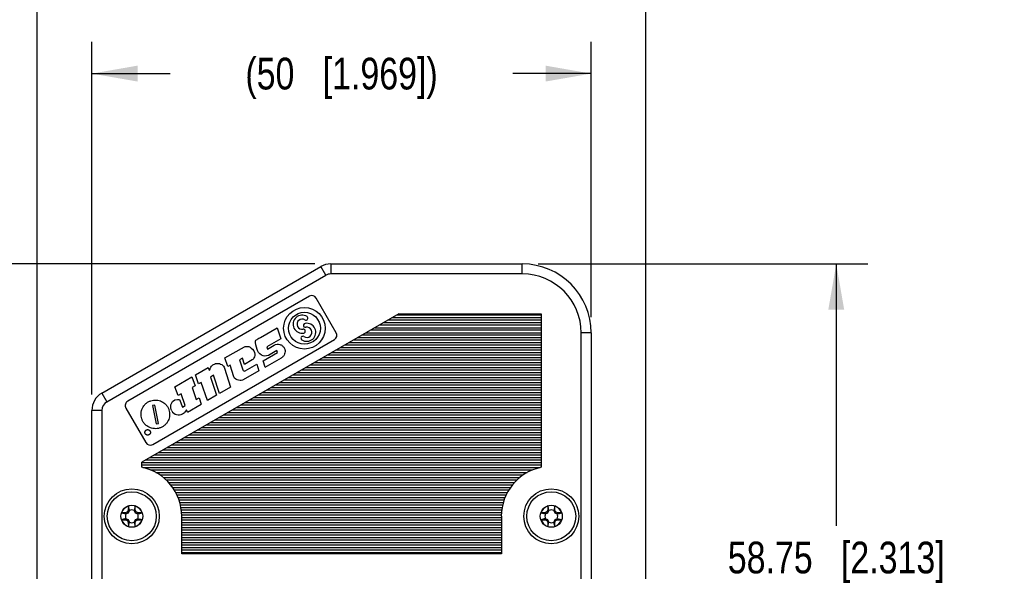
# Model space of a CAD drawing. Header units: inches. Extents: x 0 to 22, y 0 to 17.
# Tile 6 of 33: x 2.8 to 6.7, y 11.7 to 13.9. Entities that reach past the tile are written whole.
import ezdxf

# ---------------------------------------------------------------- set-up
doc = ezdxf.new("R2010")
doc.units = ezdxf.units.IN
doc.header["$LTSCALE"] = 1.21
doc.header["$MEASUREMENT"] = 0
doc.layers.get('0').update_dxf_attribs({"linetype": 'CONTINUOUS'})
doc.layers.add('DIMENSIONS', color=7, linetype='CONTINUOUS')
doc.styles.get("Standard").update_dxf_attribs({"font": 'txt', "width": 0.8})
doc.dimstyles.new('DIMSTYLE_1', dxfattribs={"dimtxt": 0.125, "dimasz": 0.18, "dimexe": 0.125, "dimexo": 0.0625, "dimgap": 0.0625, "dimtad": 0, "dimtih": 1, "dimtoh": 1, "dimdsep": 46, "dimtxsty": 'STANDARD', "dimblk": '_FILLED', "dimblk1": '_FILLED', "dimblk2": '_FILLED', "dimcen": 0.09, "dimadec": 0, "dimazin": 0, "dimtp": 0.001, "dimtm": 0.001, "dimtfac": 1, "dimtofl": 0, "dimtmove": 0, "dimatfit": 3, "dimldrblk": '_FILLED', "dimfxl": 1, "dimtolj": 1, "dimarcsym": 0})

# ---------------------------------------------------------------- blocks, each defined once
blk = doc.blocks.new('_FILLED')
at = {"color": 0, "linetype": 'BYBLOCK'}
blk.add_solid([(0, 0), (-1, 0.174), (-1, -0.174)], dxfattribs=at)
blk = doc.blocks.new('*D6')
at = {"layer": 'DIMENSIONS', "color": 2, "linetype": 'CONTINUOUS'}
for p, q in [((3.9551, 12.9096), (1.2352, 12.9096)), ((1.3602, 12.9096), (1.3602, 12.0503)), ((1.3602, 10.9411), (1.3602, 11.8003)), ((3.0134, 10.9411), (1.2352, 10.9411))]:
    blk.add_line(p, q, dxfattribs=at)
at = {"layer": 'DIMENSIONS', "color": 2, "linetype": 'CONTINUOUS', "xscale": 0.18, "yscale": 0.18, "zscale": 0.18}
for p, rotation in [((1.3602, 12.9096), 90), ((1.3602, 10.9411), 270)]:
    blk.add_blockref('_FILLED', p, dxfattribs=dict(at, rotation=rotation))
at = {"layer": 'DIMENSIONS', "color": 2, "linetype": 'CONTINUOUS', "insert": (1.3602, 11.9878), "char_height": 0.125, "width": 1.225, "attachment_point": 2, "line_spacing_factor": 0.9}
blk.add_mtext('(50{\\Ftxt.shx;\\W1.000000;\\H0.125000; }[1.969])', dxfattribs=at)
blk = doc.blocks.new('*D8')
at = {"layer": 'DIMENSIONS', "color": 2, "linetype": 'CONTINUOUS'}
for p, q in [((4.8353, 12.9096), (6.1352, 12.9096)), ((6.0102, 12.9096), (6.0102, 11.8781)), ((6.0102, 10.5966), (6.0102, 11.6281)), ((4.5729, 10.5966), (6.1352, 10.5966))]:
    blk.add_line(p, q, dxfattribs=at)
at = {"layer": 'DIMENSIONS', "color": 2, "linetype": 'CONTINUOUS', "xscale": 0.18, "yscale": 0.18, "zscale": 0.18}
for p, rotation in [((6.0102, 12.9096), 90), ((6.0102, 10.5966), 270)]:
    blk.add_blockref('_FILLED', p, dxfattribs=dict(at, rotation=rotation))
at = {"layer": 'DIMENSIONS', "color": 2, "linetype": 'CONTINUOUS', "insert": (6.0102, 11.8156), "char_height": 0.125, "width": 1.325, "attachment_point": 2, "line_spacing_factor": 0.9}
blk.add_mtext('58.75{\\Ftxt.shx;\\W1.000000;\\H0.125000; }[2.313]', dxfattribs=at)
blk = doc.blocks.new('*D9')
at = {"layer": 'DIMENSIONS', "color": 2, "linetype": 'CONTINUOUS'}
for p, q in [((2.8602, 11.2595), (2.8602, 14.5346)), ((5.2602, 11.2595), (5.2602, 14.5346)), ((2.8602, 14.4096), (3.3352, 14.4096)), ((5.2602, 14.4096), (4.7852, 14.4096))]:
    blk.add_line(p, q, dxfattribs=at)
at = {"layer": 'DIMENSIONS', "color": 2, "linetype": 'CONTINUOUS', "xscale": 0.18, "yscale": 0.18, "zscale": 0.18, "rotation": 180}
blk.add_blockref('_FILLED', (2.8602, 14.4096), dxfattribs=at)
at = {"layer": 'DIMENSIONS', "color": 2, "linetype": 'CONTINUOUS', "xscale": 0.18, "yscale": 0.18, "zscale": 0.18}
blk.add_blockref('_FILLED', (5.2602, 14.4096), dxfattribs=at)
at = {"layer": 'DIMENSIONS', "color": 2, "linetype": 'CONTINUOUS', "insert": (4.0602, 14.4721), "char_height": 0.125, "width": 1.325, "attachment_point": 2, "line_spacing_factor": 0.9}
blk.add_mtext('60.96{\\Ftxt.shx;\\W1.000000;\\H0.125000; }[2.400]', dxfattribs=at)
blk = doc.blocks.new('*D10')
at = {"layer": 'DIMENSIONS', "color": 2, "linetype": 'CONTINUOUS'}
for p, q in [((3.0759, 12.3951), (3.0759, 13.7846)), ((5.0444, 12.7004), (5.0444, 13.7846)), ((3.0759, 13.6596), (3.3852, 13.6596)), ((5.0444, 13.6596), (4.7352, 13.6596))]:
    blk.add_line(p, q, dxfattribs=at)
at = {"layer": 'DIMENSIONS', "color": 2, "linetype": 'CONTINUOUS', "xscale": 0.18, "yscale": 0.18, "zscale": 0.18, "rotation": 180}
blk.add_blockref('_FILLED', (3.0759, 13.6596), dxfattribs=at)
at = {"layer": 'DIMENSIONS', "color": 2, "linetype": 'CONTINUOUS', "xscale": 0.18, "yscale": 0.18, "zscale": 0.18}
blk.add_blockref('_FILLED', (5.0444, 13.6596), dxfattribs=at)
at = {"layer": 'DIMENSIONS', "color": 2, "linetype": 'CONTINUOUS', "insert": (4.0602, 13.7221), "char_height": 0.125, "width": 1.225, "attachment_point": 2, "line_spacing_factor": 0.9}
blk.add_mtext('(50{\\Ftxt.shx;\\W1.000000;\\H0.125000; }[1.969])', dxfattribs=at)

msp = doc.modelspace()

# ---------------------------------------------------------------- linework, layer by layer
at = {"color": 7, "linetype": 'CONTINUOUS'}
for p, q in [((3.1153, 12.4008), (3.9782, 12.899)), ((3.9979, 12.8649), (3.9782, 12.899)), ((4.0176, 12.9096), (4.0176, 12.8702)), ((4.0176, 12.9096), (4.7728, 12.9096)), ((4.7728, 12.8702), (4.7728, 12.9096)), ((3.135, 12.3667), (3.9979, 12.8649)), ((4.7728, 12.8702), (4.0176, 12.8702)), ((3.9336, 12.7823), (3.2176, 12.369)), ((4.0392, 12.6388), (3.9605, 12.7751)), ((4.2855, 12.7127), (3.2728, 12.1281)), ((4.2599, 12.698), (4.8476, 12.698)), ((4.8476, 12.7078), (4.2769, 12.7078)), ((4.2855, 12.7127), (4.8476, 12.7127)), ((4.8476, 12.7127), (4.8476, 12.1084)), ((3.7405, 12.6203), (3.8063, 12.6583)), ((3.8063, 12.6583), (3.8206, 12.6149)), ((4.1917, 12.6586), (4.8476, 12.6586)), ((4.8476, 12.6684), (4.2087, 12.6684)), ((4.2258, 12.6783), (4.8476, 12.6783)), ((4.8476, 12.6881), (4.2428, 12.6881)), ((3.8206, 12.6149), (3.7656, 12.5829)), ((4.1236, 12.6193), (4.8476, 12.6193)), ((4.8476, 12.629), (4.1405, 12.629)), ((4.1577, 12.6389), (4.8476, 12.6389)), ((4.8476, 12.6487), (4.1746, 12.6487)), ((5.0444, 12.6379), (5.005, 12.6379)), ((5.005, 10.9805), (5.005, 12.6379)), ((5.0444, 12.6379), (5.0444, 10.9411)), ((3.316, 12.1985), (4.032, 12.6119)), ((3.6006, 12.5395), (3.6772, 12.5837)), ((3.7656, 12.5829), (3.7685, 12.5742)), ((3.7685, 12.5742), (3.7951, 12.5895)), ((4.0554, 12.5799), (4.8476, 12.5799)), ((4.8476, 12.5897), (4.0723, 12.5897)), ((4.0895, 12.5996), (4.8476, 12.5996)), ((4.8476, 12.6094), (4.1064, 12.6094)), ((3.6117, 12.5053), (3.6006, 12.5395)), ((3.6692, 12.538), (3.6585, 12.5318)), ((3.677, 12.5136), (3.6692, 12.538)), ((3.7515, 12.5283), (3.8077, 12.5607)), ((3.7597, 12.5031), (3.8236, 12.54)), ((3.8056, 12.568), (3.7791, 12.5526)), ((3.8077, 12.5607), (3.8056, 12.568)), ((3.9872, 12.5405), (4.8476, 12.5405)), ((4.8476, 12.5503), (4.0041, 12.5503)), ((4.0213, 12.5602), (4.8476, 12.5602)), ((4.8476, 12.57), (4.0382, 12.57)), ((3.4847, 12.4726), (3.5344, 12.5013)), ((3.5344, 12.5013), (3.5386, 12.4906)), ((3.5992, 12.4988), (3.6228, 12.4241)), ((3.6213, 12.5105), (3.6117, 12.5053)), ((3.6352, 12.4655), (3.6213, 12.5105)), ((3.6585, 12.5318), (3.6712, 12.4922)), ((3.7085, 12.5319), (3.677, 12.5136)), ((3.6805, 12.4879), (3.7265, 12.5145)), ((3.7265, 12.5145), (3.7348, 12.4888)), ((3.7597, 12.5031), (3.7515, 12.5283)), ((3.919, 12.5012), (4.8476, 12.5012)), ((4.8476, 12.5109), (3.9359, 12.5109)), ((3.9531, 12.5208), (4.8476, 12.5208)), ((4.8476, 12.5306), (3.97, 12.5306)), ((3.4025, 12.4261), (3.4704, 12.4653)), ((3.4704, 12.4653), (3.4831, 12.4298)), ((3.4967, 12.437), (3.4847, 12.4726)), ((3.5386, 12.4906), (3.5412, 12.492)), ((3.5555, 12.4709), (3.5437, 12.4641)), ((3.5437, 12.4641), (3.5674, 12.3921)), ((3.5796, 12.3991), (3.5555, 12.4709)), ((3.7348, 12.4888), (3.672, 12.4525)), ((3.8508, 12.4618), (4.8476, 12.4618)), ((4.8476, 12.4716), (3.8677, 12.4716)), ((3.8849, 12.4815), (4.8476, 12.4815)), ((4.8476, 12.4912), (3.9018, 12.4912)), ((3.4157, 12.3907), (3.4025, 12.4261)), ((3.4831, 12.4298), (3.4708, 12.4227)), ((3.4708, 12.4227), (3.4872, 12.3751)), ((3.5069, 12.4429), (3.4967, 12.437)), ((3.5316, 12.3714), (3.5069, 12.4429)), ((3.6228, 12.4241), (3.5796, 12.3991)), ((3.7826, 12.4224), (4.8476, 12.4224)), ((4.8476, 12.4322), (3.7995, 12.4322)), ((3.8167, 12.4421), (4.8476, 12.4421)), ((4.8476, 12.4519), (3.8336, 12.4519)), ((3.1153, 12.4008), (3.135, 12.3667)), ((3.428, 12.3978), (3.4157, 12.3907)), ((3.4436, 12.352), (3.428, 12.3978)), ((3.4872, 12.3751), (3.4985, 12.3816)), ((3.4985, 12.3816), (3.507, 12.3572)), ((3.5674, 12.3921), (3.5316, 12.3714)), ((3.7144, 12.383), (4.8476, 12.383)), ((4.8476, 12.3928), (3.7313, 12.3928)), ((3.7485, 12.4027), (4.8476, 12.4027)), ((4.8476, 12.4125), (3.7654, 12.4125)), ((3.324, 12.3535), (3.3147, 12.3517)), ((3.3147, 12.3517), (3.3301, 12.2797)), ((3.3392, 12.2816), (3.324, 12.3535)), ((3.4215, 12.3758), (3.4326, 12.3456)), ((3.4326, 12.3456), (3.4436, 12.352)), ((3.4525, 12.3258), (3.507, 12.3572)), ((3.6462, 12.3437), (4.8476, 12.3437)), ((4.8476, 12.3535), (3.6632, 12.3535)), ((3.6803, 12.3634), (4.8476, 12.3634)), ((4.8476, 12.3731), (3.6973, 12.3731)), ((3.0759, 10.9411), (3.0759, 12.3326)), ((3.1153, 12.3326), (3.0759, 12.3326)), ((3.1153, 12.3326), (3.1153, 10.9805)), ((3.2104, 12.3421), (3.2891, 12.2057)), ((3.4496, 12.3343), (3.4413, 12.3246)), ((3.4525, 12.3258), (3.4496, 12.3343)), ((3.578, 12.3043), (4.8476, 12.3043)), ((4.8476, 12.3141), (3.595, 12.3141)), ((3.6121, 12.324), (4.8476, 12.324)), ((4.8476, 12.3338), (3.6291, 12.3338)), ((3.3301, 12.2797), (3.3392, 12.2816)), ((3.5098, 12.2649), (4.8476, 12.2649)), ((4.8476, 12.2747), (3.5268, 12.2747)), ((3.5439, 12.2846), (4.8476, 12.2846)), ((4.8476, 12.2944), (3.5609, 12.2944)), ((4.8476, 12.2353), (3.4586, 12.2353)), ((3.4757, 12.2452), (4.8476, 12.2452)), ((4.8476, 12.255), (3.4927, 12.255)), ((4.8476, 12.196), (3.3904, 12.196)), ((3.4076, 12.2059), (4.8476, 12.2059)), ((4.8476, 12.2157), (3.4245, 12.2157)), ((3.4416, 12.2256), (4.8476, 12.2256)), ((4.8476, 12.1566), (3.3222, 12.1566)), ((3.3394, 12.1665), (4.8476, 12.1665)), ((4.8476, 12.1763), (3.3563, 12.1763)), ((3.3735, 12.1862), (4.8476, 12.1862)), ((3.2728, 12.1084), (3.2728, 12.1281)), ((3.2728, 12.1271), (4.8476, 12.1271)), ((4.8476, 12.1172), (3.2728, 12.1172)), ((4.8476, 12.1369), (3.2881, 12.1369)), ((3.3053, 12.1468), (4.8476, 12.1468)), ((3.277, 12.1075), (4.8433, 12.1075)), ((4.8121, 12.0975), (3.3083, 12.0975)), ((3.3286, 12.0878), (4.7917, 12.0878)), ((4.7756, 12.0779), (3.3447, 12.0779)), ((3.3578, 12.0681), (4.7626, 12.0681)), ((4.7513, 12.0582), (3.369, 12.0582)), ((3.3786, 12.0484), (4.7417, 12.0484)), ((4.7332, 12.0385), (3.3871, 12.0385)), ((3.3944, 12.0287), (4.7259, 12.0287)), ((4.7194, 12.0188), (3.401, 12.0188)), ((3.4066, 12.009), (4.7137, 12.009)), ((4.7087, 11.9991), (3.4116, 11.9991)), ((3.2199, 11.956), (3.2196, 11.94)), ((3.2469, 11.956), (3.2429, 11.9391)), ((3.2471, 11.94), (3.2469, 11.956)), ((3.4159, 11.9893), (4.7045, 11.9893)), ((4.7008, 11.9794), (3.4196, 11.9794)), ((3.4226, 11.9697), (4.6977, 11.9697)), ((4.6951, 11.9598), (3.4252, 11.9598)), ((4.8735, 11.956), (4.8732, 11.94)), ((4.9004, 11.956), (4.8964, 11.9391)), ((4.9007, 11.94), (4.9004, 11.956)), ((3.2089, 11.9292), (3.1928, 11.929)), ((3.1928, 11.929), (3.2098, 11.925)), ((3.2163, 11.9326), (3.2089, 11.9292)), ((3.2098, 11.925), (3.2089, 11.9292)), ((3.2098, 11.925), (3.2101, 11.9251)), ((3.2101, 11.9251), (3.2199, 11.929)), ((3.2196, 11.94), (3.2163, 11.9326)), ((3.2199, 11.929), (3.2163, 11.9326)), ((3.2239, 11.9391), (3.2196, 11.94)), ((3.2199, 11.929), (3.2238, 11.9388)), ((3.2238, 11.9388), (3.2239, 11.9391)), ((3.2429, 11.9391), (3.2471, 11.94)), ((3.2429, 11.9391), (3.243, 11.9388)), ((3.243, 11.9388), (3.2469, 11.929)), ((3.2469, 11.929), (3.2505, 11.9326)), ((3.2469, 11.929), (3.2567, 11.9251)), ((3.2505, 11.9326), (3.2471, 11.94)), ((3.2579, 11.9292), (3.2505, 11.9326)), ((3.2567, 11.9251), (3.257, 11.925)), ((3.257, 11.925), (3.2579, 11.9292)), ((3.2739, 11.929), (3.2579, 11.9292)), ((3.4272, 11.95), (4.6931, 11.95)), ((4.6916, 11.9401), (3.4287, 11.9401)), ((3.4297, 11.9303), (4.6906, 11.9303)), ((4.6901, 11.9204), (3.4302, 11.9204)), ((3.4302, 11.7679), (3.4302, 11.9155)), ((4.6901, 11.9155), (4.6901, 11.7679)), ((4.8624, 11.9292), (4.8464, 11.929)), ((4.8464, 11.929), (4.8633, 11.925)), ((4.8699, 11.9326), (4.8624, 11.9292)), ((4.8633, 11.925), (4.8624, 11.9292)), ((4.8633, 11.925), (4.8637, 11.9251)), ((4.8637, 11.9251), (4.8734, 11.929)), ((4.8732, 11.94), (4.8699, 11.9326)), ((4.8734, 11.929), (4.8699, 11.9326)), ((4.8774, 11.9391), (4.8732, 11.94)), ((4.8734, 11.929), (4.8774, 11.9388)), ((4.8774, 11.9388), (4.8774, 11.9391)), ((4.8964, 11.9391), (4.9007, 11.94)), ((4.8964, 11.9391), (4.8965, 11.9388)), ((4.8965, 11.9388), (4.9004, 11.929)), ((4.9004, 11.929), (4.904, 11.9326)), ((4.9004, 11.929), (4.9102, 11.9251)), ((4.904, 11.9326), (4.9007, 11.94)), ((4.9115, 11.9292), (4.904, 11.9326)), ((4.9102, 11.9251), (4.9105, 11.925)), ((4.9105, 11.925), (4.9115, 11.9292)), ((4.9275, 11.929), (4.9115, 11.9292)), ((3.1928, 11.902), (3.2089, 11.9017)), ((3.2098, 11.906), (3.2089, 11.9017)), ((3.2089, 11.9017), (3.2163, 11.8984)), ((3.2101, 11.9059), (3.2098, 11.906)), ((3.2199, 11.902), (3.2101, 11.9059)), ((3.2199, 11.902), (3.2163, 11.8984)), ((3.2163, 11.8984), (3.2196, 11.891)), ((3.2239, 11.8919), (3.2196, 11.891)), ((3.2196, 11.891), (3.2199, 11.8749)), ((3.2238, 11.8922), (3.2199, 11.902)), ((3.2199, 11.8749), (3.2239, 11.8919)), ((3.2239, 11.8919), (3.2238, 11.8922)), ((3.243, 11.8922), (3.2429, 11.8919)), ((3.2429, 11.8919), (3.2471, 11.891)), ((3.2469, 11.902), (3.243, 11.8922)), ((3.2567, 11.9059), (3.2469, 11.902)), ((3.2469, 11.902), (3.2505, 11.8984)), ((3.2469, 11.8749), (3.2471, 11.891)), ((3.2471, 11.891), (3.2505, 11.8984)), ((3.2505, 11.8984), (3.2579, 11.9017)), ((3.257, 11.906), (3.2567, 11.9059)), ((3.257, 11.906), (3.2579, 11.9017)), ((3.2739, 11.902), (3.257, 11.906)), ((3.2579, 11.9017), (3.2739, 11.902)), ((3.4302, 11.9106), (4.6901, 11.9106)), ((4.6901, 11.9007), (3.4302, 11.9007)), ((3.4302, 11.8909), (4.6901, 11.8909)), ((4.6901, 11.881), (3.4302, 11.881)), ((4.8464, 11.902), (4.8624, 11.9017)), ((4.8633, 11.906), (4.8624, 11.9017)), ((4.8624, 11.9017), (4.8699, 11.8984)), ((4.8637, 11.9059), (4.8633, 11.906)), ((4.8734, 11.902), (4.8637, 11.9059)), ((4.8734, 11.902), (4.8699, 11.8984)), ((4.8699, 11.8984), (4.8732, 11.891)), ((4.8774, 11.8919), (4.8732, 11.891)), ((4.8732, 11.891), (4.8735, 11.8749)), ((4.8774, 11.8922), (4.8734, 11.902)), ((4.8735, 11.8749), (4.8774, 11.8919)), ((4.8774, 11.8919), (4.8774, 11.8922)), ((4.8965, 11.8922), (4.8964, 11.8919)), ((4.8964, 11.8919), (4.9007, 11.891)), ((4.9004, 11.902), (4.8965, 11.8922)), ((4.9102, 11.9059), (4.9004, 11.902)), ((4.9004, 11.902), (4.904, 11.8984)), ((4.9004, 11.8749), (4.9007, 11.891)), ((4.9007, 11.891), (4.904, 11.8984)), ((4.904, 11.8984), (4.9115, 11.9017)), ((4.9105, 11.906), (4.9102, 11.9059)), ((4.9105, 11.906), (4.9115, 11.9017)), ((4.9275, 11.902), (4.9105, 11.906)), ((4.9115, 11.9017), (4.9275, 11.902)), ((3.4302, 11.8712), (4.6901, 11.8712)), ((4.6901, 11.8613), (3.4302, 11.8613)), ((3.4302, 11.8515), (4.6901, 11.8515)), ((4.6901, 11.8416), (3.4302, 11.8416)), ((3.4302, 11.8319), (4.6901, 11.8319)), ((4.6901, 11.822), (3.4302, 11.822)), ((3.4302, 11.8122), (4.6901, 11.8122)), ((4.6901, 11.8023), (3.4302, 11.8023)), ((3.4302, 11.7925), (4.6901, 11.7925)), ((4.6901, 11.7826), (3.4302, 11.7826)), ((3.4302, 11.7728), (4.6901, 11.7728)), ((4.6901, 11.7679), (3.4302, 11.7679))]:
    msp.add_line(p, q, dxfattribs=at)
for centre, radius in [((3.9139, 12.6563), 0.0819), ((3.9139, 12.6563), 0.0628), ((3.2334, 11.9155), 0.1083), ((3.2334, 11.9155), 0.0965), ((4.8869, 11.9155), 0.1083), ((4.8869, 11.9155), 0.0965), ((3.2334, 11.9155), 0.0432), ((4.8869, 11.9155), 0.0432)]:
    msp.add_circle(centre, radius, dxfattribs=at)
for centre, radius, start, end in [((4.0176, 12.8308), 0.0787, 90, 120), ((4.7728, 12.6379), 0.2717, 0, 90), ((4.0176, 12.8308), 0.0394, 89.9999, 120.0001), ((4.7728, 12.6379), 0.2323, 0, 90), ((3.9434, 12.7653), 0.0197, 30, 120), ((3.9046, 12.6724), 0.0355, 56.7437, 280.755), ((3.9046, 12.6724), 0.0201, 56.7437, 280.755), ((3.9199, 12.6957), 0.0077, 236.7437, 56.7437), ((3.9232, 12.6402), 0.0355, 236.7437, 100.755), ((3.9098, 12.645), 0.0077, 280.755, 100.755), ((3.918, 12.6675), 0.0077, 100.755, 280.755), ((3.9232, 12.6402), 0.0201, 236.7437, 100.755), ((3.9079, 12.6169), 0.0077, 56.7437, 236.7437), ((4.0222, 12.6289), 0.0197, 300, 30), ((3.1547, 12.3326), 0.0787, 120, 180), ((3.1547, 12.3326), 0.0394, 120, 180), ((3.2274, 12.3519), 0.0197, 120, 210), ((3.4183, 12.347), 0.0321, 210.3646, 298.6142), ((3.4061, 12.3632), 0.0523, 301.7802, 312.3103), ((3.3062, 12.2155), 0.0197, 210, 300), ((3.2334, 11.9155), 0.1969, 0, 78.463), ((4.8869, 11.9155), 0.1969, 101.537, 180), ((3.2334, 11.9155), 0.0427, 108.3865, 161.6135), ((-4.4504, 10.1543), 7.8791, 13.09201, 13.2186), ((3.2334, 11.9155), 0.0427, 18.3865, 71.6135), ((4.8869, 11.9155), 0.0427, 108.3865, 161.6135), ((-2.7969, 10.1543), 7.8791, 13.09201, 13.2186), ((4.8869, 11.9155), 0.0427, 18.3865, 71.6135), ((3.2334, 11.9155), 0.0252, 157.626, 202.374), ((3.2334, 11.9155), 0.0252, 67.626, 112.374), ((3.2334, 11.9155), 0.0252, 337.626, 22.374), ((1.4722, 19.5993), 7.8791, 283.09201, 283.2186), ((4.8869, 11.9155), 0.0252, 157.626, 202.374), ((4.8869, 11.9155), 0.0252, 67.626, 112.374), ((4.8869, 11.9155), 0.0252, 337.626, 22.374), ((3.1258, 19.5993), 7.8791, 283.09201, 283.2186), ((4.9945, 4.2317), 7.8791, 103.09201, 103.2186), ((3.2334, 11.9155), 0.0427, 198.3865, 251.6135), ((3.2334, 11.9155), 0.0252, 247.626, 292.374), ((10.9172, 13.6766), 7.8791, 193.09201, 193.2186), ((3.2334, 11.9155), 0.0427, 288.3865, 341.6135), ((6.6481, 4.2317), 7.8791, 103.09201, 103.2186), ((4.8869, 11.9155), 0.0427, 198.3865, 251.6135), ((4.8869, 11.9155), 0.0252, 247.626, 292.374), ((12.5708, 13.6766), 7.8791, 193.09201, 193.2186), ((4.8869, 11.9155), 0.0427, 288.3865, 341.6135)]:
    msp.add_arc(centre, radius, start, end, dxfattribs=at)
for points, knots in [([(3.7292, 12.5691), (3.729, 12.5697), (3.7168, 12.6051), (3.7288, 12.613), (3.7252, 12.6106), (3.7357, 12.6175), (3.7385, 12.6191), (3.7405, 12.6203)], [0, 0, 0, 0, 0.082549, 0.141129, 0.375375, 0.704486, 1, 1, 1, 1]), ([(3.7951, 12.5895), (3.8019, 12.5934), (3.8135, 12.5946), (3.8252, 12.589), (3.8307, 12.5839), (3.834, 12.5793), (3.8363, 12.5744), (3.838, 12.5678), (3.8378, 12.5595), (3.8349, 12.5517), (3.8311, 12.5462), (3.8277, 12.543), (3.8251, 12.5409), (3.8234, 12.5399), (3.8233, 12.5399)], [0, 0, 0, 0, 0.249754, 0.375213, 0.437943, 0.500672, 0.557091, 0.61351, 0.726348, 0.839186, 0.895605, 0.952024, 0.997599, 1, 1, 1, 1]), ([(3.5412, 12.492), (3.5419, 12.4955), (3.5446, 12.5038), (3.5526, 12.5128), (3.5608, 12.5164), (3.5655, 12.5174), (3.5698, 12.5179), (3.5746, 12.5178), (3.5809, 12.5167), (3.5909, 12.5124), (3.5972, 12.5051), (3.5992, 12.4988)], [0, 0, 0, 0, 0.206149, 0.412298, 0.495025, 0.536388, 0.577751, 0.630532, 0.683313, 0.788876, 1, 1, 1, 1]), ([(3.3544, 12.2682), (3.3511, 12.2662), (3.3441, 12.2631), (3.3296, 12.2599), (3.3113, 12.2612), (3.2947, 12.2692), (3.2838, 12.2792), (3.277, 12.2886), (3.2723, 12.2992), (3.2691, 12.3136), (3.2704, 12.332), (3.2784, 12.3486), (3.2884, 12.3595), (3.2947, 12.364), (3.298, 12.366)], [0, 0, 0, 0, 0.062438, 0.124888, 0.249787, 0.374686, 0.437136, 0.499586, 0.562102, 0.624619, 0.749652, 0.874685, 0.937201, 1, 1, 1, 1]), ([(3.298, 12.366), (3.3013, 12.3679), (3.3084, 12.371), (3.3228, 12.3742), (3.3412, 12.3729), (3.3577, 12.3649), (3.3687, 12.3548), (3.3754, 12.3455), (3.3802, 12.3349), (3.3834, 12.3205), (3.3821, 12.3021), (3.374, 12.2855), (3.364, 12.2746), (3.3578, 12.2701), (3.3544, 12.2682)], [0, 0, 0, 0, 0.062243, 0.124767, 0.249817, 0.374866, 0.437391, 0.499916, 0.562425, 0.624934, 0.749952, 0.87497, 0.937479, 1, 1, 1, 1]), ([(3.2932, 12.2355), (3.2925, 12.2357), (3.2911, 12.2362), (3.2894, 12.2373), (3.2881, 12.2385), (3.2872, 12.2396), (3.2866, 12.2406), (3.2861, 12.2415), (3.2856, 12.2429), (3.2852, 12.2446), (3.2851, 12.2463), (3.2853, 12.2477), (3.2855, 12.2488), (3.2859, 12.2499), (3.2864, 12.2512), (3.2873, 12.2527), (3.2885, 12.254), (3.2896, 12.2548), (3.2906, 12.2554), (3.2916, 12.256), (3.2929, 12.2565), (3.2946, 12.2569), (3.2963, 12.2569), (3.2977, 12.2568), (3.2983, 12.2567), (3.2985, 12.2566)], [0, 0, 0, 0, 0.062868, 0.125736, 0.188604, 0.220038, 0.251472, 0.28307, 0.314667, 0.377861, 0.441056, 0.472653, 0.504251, 0.535799, 0.567347, 0.630442, 0.693538, 0.725086, 0.756634, 0.788252, 0.81987, 0.883106, 0.946342, 0.97796, 1, 1, 1, 1]), ([(3.2985, 12.2566), (3.2986, 12.2566), (3.2991, 12.2564), (3.2999, 12.2562), (3.3012, 12.2556), (3.3027, 12.2547), (3.304, 12.2535), (3.3048, 12.2524), (3.3054, 12.2514), (3.306, 12.2504), (3.3065, 12.2491), (3.3069, 12.2474), (3.3069, 12.2457), (3.3067, 12.2443), (3.3065, 12.2432), (3.3062, 12.2421), (3.3056, 12.2408), (3.3047, 12.2393), (3.3035, 12.2381), (3.3024, 12.2372), (3.3014, 12.2366), (3.3005, 12.2361), (3.2991, 12.2356), (3.2974, 12.2352), (3.2957, 12.2351), (3.2943, 12.2353), (3.2936, 12.2354), (3.2932, 12.2355)], [0, 0, 0, 0, 0.009578, 0.040915, 0.072252, 0.134925, 0.197599, 0.228936, 0.260272, 0.291126, 0.321979, 0.383686, 0.445393, 0.476247, 0.5071, 0.537792, 0.568484, 0.629868, 0.691251, 0.721943, 0.752635, 0.783555, 0.814476, 0.876317, 0.938159, 0.969079, 1, 1, 1, 1])]:
    msp.add_open_spline(points, degree=3, knots=knots, dxfattribs=at)
for points in [[(3.6772, 12.5837), (3.6849, 12.5865), (3.7026, 12.5867), (3.7139, 12.5671)], [(3.7139, 12.5671), (3.724, 12.5496), (3.7133, 12.5346), (3.7085, 12.5319)], [(3.7791, 12.5526), (3.7602, 12.5417), (3.7391, 12.5454), (3.7292, 12.5691)], [(3.672, 12.4525), (3.6666, 12.4494), (3.6433, 12.4477), (3.6352, 12.4655)], [(3.6712, 12.4922), (3.6719, 12.49), (3.673, 12.4887), (3.6744, 12.488)], [(3.6744, 12.488), (3.6756, 12.4872), (3.678, 12.4865), (3.6805, 12.4879)], [(3.3906, 12.3308), (3.3871, 12.3378), (3.3854, 12.3465), (3.3876, 12.3548)], [(3.3876, 12.3548), (3.3932, 12.3757), (3.4134, 12.3774), (3.4215, 12.3758)]]:
    msp.add_open_spline(points, degree=3, dxfattribs=at)

# ---------------------------------------------------------------- dimensions: what is measured, and where the dimension line sits
at = {"layer": 'DIMENSIONS', "color": 2, "linetype": 'CONTINUOUS'}
dim = msp.add_linear_dim(base=(5.2602, 14.4096), p1=(2.8602, 11.197), p2=(5.2602, 11.197), dimstyle='DIMSTYLE_1', dxfattribs=at)
dim.commit()
dim.dimension.update_dxf_attribs({"geometry": '*D9', "text_midpoint": (4.0602, 14.4096), "dimtype": 160})
dim = msp.add_linear_dim(base=(5.0444, 13.6596), p1=(3.0759, 12.3326), p2=(5.0444, 12.6379), text='(<>)', dimstyle='DIMSTYLE_1', dxfattribs=at)
dim.commit()
dim.dimension.update_dxf_attribs({"geometry": '*D10', "text_midpoint": (4.0602, 13.6596), "dimtype": 160})
dim = msp.add_linear_dim(base=(1.3602, 10.9411), p1=(4.0176, 12.9096), p2=(3.0759, 10.9411), angle=270, text='(<>)', dimstyle='DIMSTYLE_1', dxfattribs=at)
dim.commit()
dim.dimension.update_dxf_attribs({"geometry": '*D6', "text_midpoint": (1.3602, 11.9253), "dimtype": 160})
dim = msp.add_linear_dim(base=(6.0102, 10.5966), p1=(4.7728, 12.9096), p2=(4.5104, 10.5966), angle=270, dimstyle='DIMSTYLE_1', dxfattribs=at)
dim.commit()
dim.dimension.update_dxf_attribs({"geometry": '*D8', "text_midpoint": (6.0102, 11.7531), "dimtype": 160})

doc.saveas('drawing.dxf')
